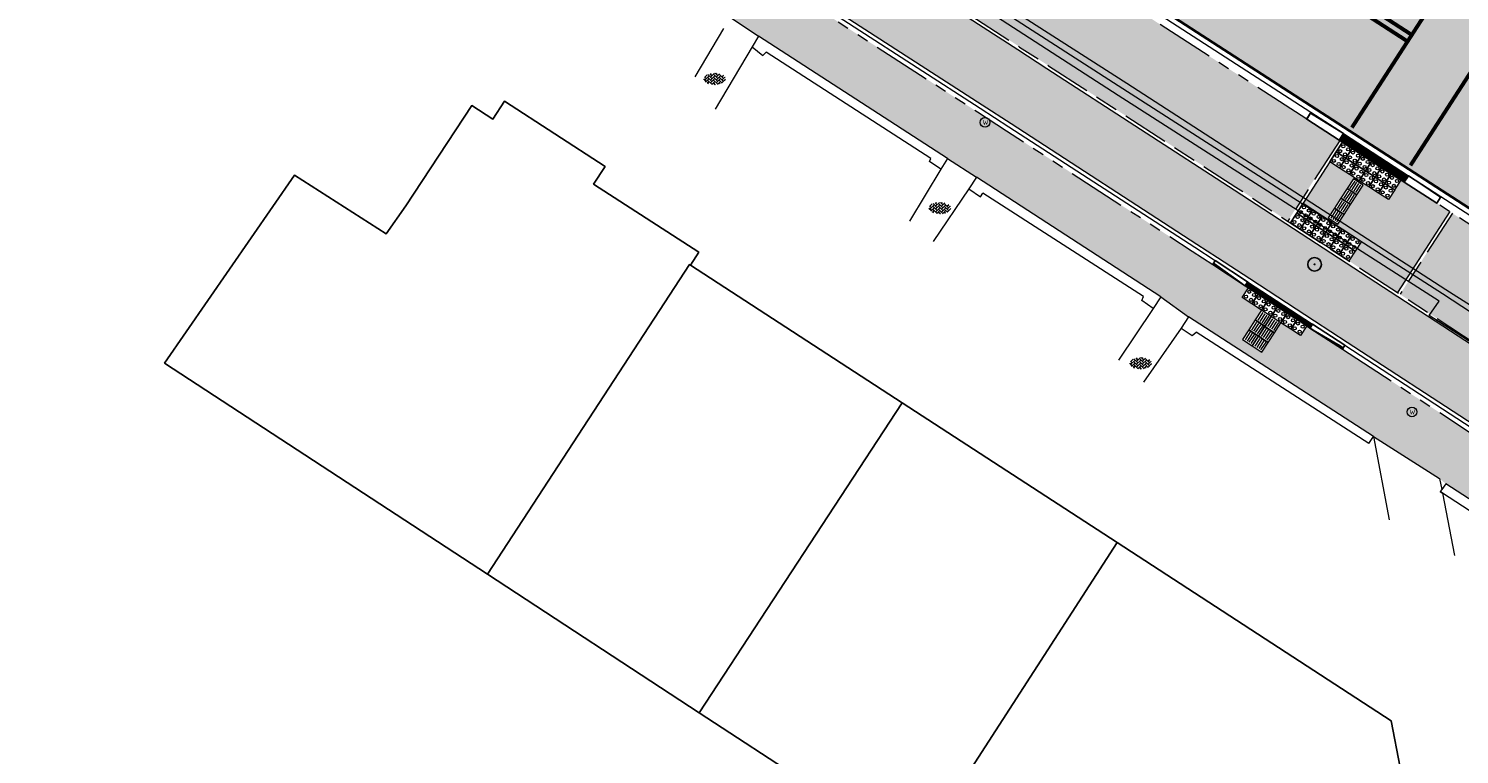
# Model space of a CAD drawing. Header units: metres. Extents: x 187916 to 189411, y 333285 to 334910.
# Tile 107 of 256: x 188230 to 188267, y 334494 to 334512. Entities that reach past the tile are written whole.
import ezdxf
from ezdxf.enums import TextEntityAlignment as Align

# ---------------------------------------------------------------- set-up
doc = ezdxf.new("R2010")
doc.units = ezdxf.units.M
for name, pattern in [('VH-OPSLUITBAND_100X200', [16, 8, -2, 4, -2]), ('VH-TROTTOIRBAND_180-200', [20, 10, -2, 2, -2, 2, -2]), ('VW-1-1_STREEP', [2, 1, -1])]:
    doc.linetypes.add(name, pattern=pattern)
for name, color, linetype, lineweight in [('B-ME-GR-BOOM-S', 253, 'Continuous', 25), ('B-ME-IE-MEUBILAIR_WEGMEUBILAIR-S', 253, 'Continuous', 18), ('B-ME-IE-TERREINAFSCHEIDING_KUNSTMATIG_MUUR-G', 253, 'IE-TERREINAFSCHEIDING-KUNSTMATIG-DICHT', 18), ('B-ME-VH-KANTOPSLUITING_ACHTERKANTBAND-G', 253, 'Continuous', 18), ('B-ME-VH-VERHARDING_ASFALT-G', 253, 'Continuous', 18), ('B-ME-VH-VERHARDING_BETONSTRAATSTEEN-G', 253, 'Continuous', 18), ('B-ME-VH-VERHARDING_BETONSTRAATSTEEN-S', 253, 'Continuous', 25), ('B-ME-VH-VERHARDING_TEGEL-G', 253, 'Continuous', 18), ('B-WE-OG-BEBOUWING-GV', 253, 'Continuous', 15), ('B-WE-OG-TERREIN_ERF-GV', 253, 'Continuous', 15), ('N-WE-GR-HAAG-HG01-A', 96, 'Continuous', 35), ('N-WE-VH-GOOT_TEGEL-G', 170, 'Continuous', 35), ('N-WE-VH-KANTOPSLUITING_ELEMENT_VERLOOPBAND-G', 42, 'Continuous', 25), ('N-WE-VH-KANTOPSLUITING_OPSLUITBAND_80X200-G', 30, 'VH-OPSLUITBAND_100X200', 15), ('N-WE-VH-KANTOPSLUITING_RIJWIELPADBAND_4-12 200-G', 94, 'VH-TROTTOIRBAND_180-200', 15), ('N-WE-VH-KANTOPSLUITING_TROTTOIRBAND_180 200-G', 251, 'VH-TROTTOIRBAND_180-200', 15), ('N-WE-VH-KANTOPSLUITING_VERLOOPBAND-S', 251, 'Continuous', 25), ('N-WE-VH-KANTOPSLUITING_VERLOOPBAND_TBV TEKENING-G', 10, 'Continuous', 25), ('N-WE-VH-KANTOPSLUITING_VOORKANTBAND-G', 7, 'Continuous', 15), ('N-WE-VH-KANTVERHARDING_STREKLAAG_BSS-G', 60, 'Continuous', 18), ('N-WE-VH-VERHARDING_ASFALT_RIJWEG-A', 251, 'Continuous', 18), ('N-WE-VH-VERHARDING_BETONSTRAATSTEEN-ROOD-A', 11, 'Continuous', 18), ('N-WE-VH-VERHARDING_TEGEL-A', 254, 'Continuous', 5), ('N-WE-VH-VERKEERSTEGEL-S', 7, 'Continuous', 0), ('N-WE-VW-MARKERING_LANGS_STREEP-G', 251, 'Continuous', 0), ('N-WE-VW-MARKERING_LANGS_STREEP_11-G', 251, 'VW-1-1_STREEP', 0)]:
    doc.layers.add(name, color=color, linetype=linetype, lineweight=lineweight)
doc.styles.add('NLCS-ISO', font='NLCS-ISO.ttf')
doc.linetypes.add('IE-TERREINAFSCHEIDING-KUNSTMATIG-DICHT', pattern='A,8,-1,[82,NLCS.SHX,S=0.75,R=90,X=0,Y=0],-1', length=10)

# ---------------------------------------------------------------- blocks, each defined once
blk = doc.blocks.new('SGR-BOOM_01')
at = {"ltscale": 0.1}
h = blk.add_hatch(color=256, dxfattribs=at)
edge = h.paths.add_edge_path()
edge.add_arc((0, 0), 0.15, 0, 360)
for radius in [2.5, 0.045]:
    blk.add_circle((0, 0), radius)
blk.add_circle((0, 0), 0.15, dxfattribs=at)
blk = doc.blocks.new('SIE-WEG_STRAATPOT_WATER-SO')
blk.add_circle((0, 0), 0.4)
at = {"style": 'NLCS-ISO'}
blk.add_text('W', height=0.4, dxfattribs=at).set_placement((-0.21, -0.21))
blk = doc.blocks.new('SVH-BSS_KEIFORMAAT_KEPER-SO')
at = {"ltscale": 0.1}
for p, q in [((-5.34, 0.88), (-4.45, 0)), ((-5.2, 0.74), (-4.03, 1.91)), ((-5.2, -0.74), (-2.97, 1.48)), ((-4.81, -1.84), (-2.97, 0)), ((-4.56, 1.6), (-4.45, 1.48)), ((-3.71, 0.74), (-1.48, -1.48)), ((-3.6, 2.11), (-1.48, 0)), ((-2.48, 2.48), (-1.48, 1.48)), ((-2.23, 0.74), (-0.21, 2.76)), ((-2.23, 2.23), (-1.85, 2.61)), ((-2.23, -0.74), (0, 1.48)), ((-2.23, -2.23), (0, 0)), ((-0.74, 2.23), (1.48, 0)), ((-0.74, 0.74), (1.48, -1.48)), ((0.22, 2.75), (1.48, 1.48)), ((0.74, 2.23), (1.2, 2.68)), ((0.74, 0.74), (2.45, 2.45)), ((0.74, -0.74), (2.97, 1.48)), ((0.74, -2.23), (2.97, 0)), ((2.23, 2.23), (4.45, 0)), ((2.23, 0.74), (4.45, -1.48)), ((3.71, 0.74), (4.5, 1.53)), ((3.71, -0.74), (5.25, 0.79)), ((4.22, 1.72), (4.45, 1.48)), ((5.2, 0.74), (5.39, 0.55)), ((-5.73, -0.2), (-4.45, -1.48)), ((-3.89, -2.41), (-2.97, -1.48)), ((-3.71, -0.74), (-1.48, -2.97)), ((-3.71, -2.23), (-3.27, -2.67)), ((-1.59, -3.08), (0, -1.48)), ((-0.74, -0.74), (1.48, -2.97)), ((-0.74, -2.23), (0.21, -3.18)), ((-0.22, -3.19), (0, -2.97)), ((1.36, -3.09), (2.97, -1.48)), ((2.23, -0.74), (3.84, -2.36)), ((2.23, -2.23), (2.78, -2.78)), ((3.71, -2.23), (5.57, -0.37)), ((5.2, -0.74), (5.41, -0.95))]:
    blk.add_line(p, q, dxfattribs=at)
at = {"style": 'NLCS-ISO'}
blk.add_attdef('FORMAAT', text='', height=1.8, dxfattribs=at).set_placement((-5.83, -0.22), align=Align.MIDDLE_RIGHT)
blk.add_attdef('KLEUR', text='', height=1.8, dxfattribs=at).set_placement((5.82, -0.22), align=Align.MIDDLE_LEFT)
at = {"style": 'NLCS-ISO', "flags": 1}
blk.add_attdef('FUNCTIE', text='', height=1.8, dxfattribs=at).set_placement((0.12, -3.58), align=Align.MIDDLE_CENTER)
blk = doc.blocks.new('DTM')
at = {"layer": 'B-ME-IE-TERREINAFSCHEIDING_KUNSTMATIG_MUUR-G', "ltscale": 0.2, "flags": 128}
for points in [[(188248.909, 334512.12), (188248.744, 334511.843)], [(188248.744, 334511.843), (188249.025, 334511.621)], [(188253.792, 334508.964), (188248.909, 334512.12)], [(188249.025, 334511.621), (188249.111, 334511.703)], [(188253.366, 334508.962), (188249.111, 334511.703)], [(188253.328, 334508.884), (188253.366, 334508.962)], [(188253.616, 334508.687), (188253.328, 334508.884)], [(188253.792, 334508.964), (188253.616, 334508.687)], [(188254.538, 334508.475), (188254.347, 334508.174)], [(188254.347, 334508.174), (188254.642, 334507.975)], [(188259.304, 334505.388), (188254.538, 334508.475)], [(188254.642, 334507.975), (188254.708, 334508.066)], [(188258.855, 334505.4), (188254.708, 334508.066)], [(188258.809, 334505.298), (188258.855, 334505.4)], [(188259.105, 334505.092), (188258.809, 334505.298)], [(188259.304, 334505.388), (188259.105, 334505.092)], [(188260.019, 334504.874), (188259.824, 334504.58)], [(188264.791, 334501.782), (188260.019, 334504.874)], [(188259.824, 334504.58), (188260.112, 334504.393)], [(188260.112, 334504.393), (188260.217, 334504.48)], [(188264.674, 334501.601), (188260.217, 334504.48)], [(188264.674, 334501.601), (188264.791, 334501.782)], [(188266.555, 334500.417), (188266.514, 334500.361)], [(188266.661, 334500.564), (188266.555, 334500.417)], [(188270.027, 334498.386), (188266.661, 334500.564)], [(188266.577, 334500.32), (188266.514, 334500.361)], [(188269.846, 334498.19), (188266.577, 334500.32)]]:
    blk.add_lwpolyline(points, dxfattribs=at)
at = {"layer": 'B-ME-VH-KANTOPSLUITING_ACHTERKANTBAND-G', "ltscale": 0.2, "flags": 128}
blk.add_lwpolyline([(188272.604, 334491.63), (188273.318, 334493.803), (188273.339, 334496.167), (188272.852, 334498.441), (188271.888, 334500.528), (188270.505, 334502.343), (188268.743, 334503.813), (188267.733, 334504.481), (188267.486, 334504.098), (188266.234, 334504.905), (188266.486, 334505.276), (188258.202, 334510.591), (188248.923, 334516.595), (188246.492, 334518.131), (188246.327, 334517.879), (188243.816, 334519.505), (188243.986, 334519.759), (188235.983, 334524.917), (188235.82, 334524.671), (188232.664, 334526.679), (188232.834, 334526.938), (188225.31, 334531.806)], dxfattribs=at)
at = {"layer": 'B-ME-VH-VERHARDING_ASFALT-G', "ltscale": 0.2, "flags": 128}
blk.add_lwpolyline([(188272.925, 334491.474), (188273.662, 334493.756), (188273.675, 334496.231), (188273.165, 334498.585), (188272.196, 334500.719), (188270.761, 334502.577), (188268.913, 334504.106), (188267.936, 334504.757), (188266.662, 334505.568), (188258.425, 334510.895), (188249.153, 334516.841), (188246.685, 334518.435), (188244.157, 334520.049), (188236.159, 334525.24), (188233.025, 334527.225), (188225.446, 334532.078), (188217.865, 334536.983), (188208.353, 334543.085), (188203.059, 334546.467), (188197.624, 334549.982), (188189.606, 334555.104), (188180.355, 334561.032), (188174.657, 334564.698)], dxfattribs=at)
at = {"layer": 'B-ME-VH-VERHARDING_BETONSTRAATSTEEN-G', "ltscale": 0.2, "flags": 128}
for points in [[(188272.793, 334491.545), (188273.535, 334493.785), (188273.544, 334496.194), (188273.05, 334498.497), (188272.069, 334500.667), (188270.65, 334502.482), (188268.838, 334503.974), (188267.846, 334504.636), (188266.579, 334505.464), (188258.319, 334510.759), (188249.052, 334516.733), (188246.611, 334518.298), (188244.071, 334519.921), (188236.088, 334525.105), (188232.942, 334527.095), (188225.375, 334531.93), (188217.763, 334536.837), (188208.269, 334542.942), (188202.971, 334546.343), (188197.527, 334549.852), (188189.507, 334554.971), (188180.263, 334560.908), (188174.571, 334564.562)], [(188248.003, 334512.315), (188247.27, 334511.07)], [(188248.744, 334511.843), (188247.788, 334510.231)], [(188253.616, 334508.687), (188252.807, 334507.347)], [(188254.347, 334508.174), (188253.42, 334506.816)], [(188259.105, 334505.092), (188258.206, 334503.751)], [(188259.824, 334504.58), (188258.857, 334503.19)], [(188264.791, 334501.782), (188265.201, 334499.628)], [(188266.499, 334500.695), (188266.555, 334500.417), (188266.514, 334500.361), (188266.577, 334500.32), (188266.888, 334498.712)]]:
    blk.add_lwpolyline(points, dxfattribs=at)
at = {"layer": 'B-ME-VH-VERHARDING_TEGEL-G', "ltscale": 0.2, "flags": 128}
for points in [[(188248.18, 334512.609), (188248.909, 334512.12)], [(188253.792, 334508.964), (188254.538, 334508.475)], [(188259.304, 334505.388), (188260.019, 334504.874)], [(188264.791, 334501.782), (188266.499, 334500.695)]]:
    blk.add_lwpolyline(points, dxfattribs=at)
at = {"layer": 'B-WE-OG-BEBOUWING-GV', "ltscale": 0.2, "flags": 128}
for points in [[(188241.912, 334498.225), (188247.128, 334506.222), (188247.157, 334506.203), (188247.367, 334506.541), (188244.654, 334508.297), (188244.953, 334508.759), (188242.35, 334510.443), (188242.051, 334509.981), (188241.505, 334510.334), (188239.805, 334507.742), (188239.297, 334507.017), (188236.925, 334508.535), (188233.568, 334503.676)], [(188247.157, 334506.203), (188247.128, 334506.222), (188241.912, 334498.225), (188247.381, 334494.651), (188252.625, 334502.65)], [(188252.973, 334490.997), (188258.171, 334499.046), (188252.625, 334502.65), (188247.381, 334494.651)], [(188258.171, 334499.046), (188252.973, 334490.997), (188261.433, 334485.47), (188265.718, 334492.029), (188265.251, 334494.444)]]:
    blk.add_lwpolyline(points, close=True, dxfattribs=at)
at = {"layer": 'B-WE-OG-TERREIN_ERF-GV', "ltscale": 0.2, "flags": 128}
blk.add_lwpolyline([(188258.171, 334499.046), (188265.251, 334494.444), (188265.718, 334492.029), (188261.433, 334485.47), (188252.973, 334490.997), (188247.381, 334494.651), (188241.912, 334498.225), (188233.568, 334503.676), (188236.925, 334508.535), (188239.297, 334507.017), (188239.805, 334507.742), (188241.505, 334510.334), (188242.051, 334509.981), (188242.35, 334510.443), (188244.953, 334508.759), (188244.654, 334508.297), (188247.367, 334506.541), (188247.157, 334506.203), (188252.625, 334502.65)], close=True, dxfattribs=at)
at = {"layer": 'B-ME-GR-BOOM-S', "xscale": 0.07, "yscale": 0.07, "zscale": 0.07}
blk.add_blockref('SGR-BOOM_01', (188263.272, 334506.228), dxfattribs=at)
at = {"layer": 'B-ME-IE-MEUBILAIR_WEGMEUBILAIR-S', "xscale": 0.3125, "yscale": 0.3125, "zscale": 0.3125}
for p in [(188254.762, 334509.895), (188265.787, 334502.418)]:
    blk.add_blockref('SIE-WEG_STRAATPOT_WATER-SO', p, dxfattribs=at)
at = {"layer": 'B-ME-VH-VERHARDING_BETONSTRAATSTEEN-S', "xscale": 0.05, "yscale": 0.05, "zscale": 0.05}
for p in [(188247.783, 334511.025), (188253.598, 334507.691), (188258.785, 334503.684)]:
    blk.add_blockref('SVH-BSS_KEIFORMAAT_KEPER-SO', p, dxfattribs=at)
blk = doc.blocks.new('SVH-VERKEERSTEGEL_300X300_NOPPENTEGEL')
blk.add_lwpolyline([(-0.15, 0), (0.15, 0), (0.15, -0.3), (-0.15, -0.3)], close=True)
at = {"lineweight": 0}
for centre in [(-0.075, -0.075), (-0.075, -0.225), (0.075, -0.075), (0.075, -0.225)]:
    blk.add_circle(centre, 0.04, dxfattribs=at)
blk = doc.blocks.new('SVH-TROTTOIRBAND INRITVERLOOPBAND_180 200X250_LINKS_L1000_HD-MM')
at = {"linetype": 'Continuous', "lineweight": 0}
blk.add_line((0, 20), (1000, 0), dxfattribs=at)
blk.add_lwpolyline([(0, 0), (1000, 0), (1000, 200), (0, 200)], close=True, dxfattribs=at)
blk = doc.blocks.new('SVH-TROTTOIRBAND INRITVERLOOPBAND_180 200X250_RECHTS_L1000_HD-MM')
at = {"linetype": 'Continuous', "lineweight": 0}
blk.add_line((0, 20), (-1000, 0), dxfattribs=at)
blk.add_lwpolyline([(0, 0), (-1000, 0), (-1000, 200), (0, 200)], close=True, dxfattribs=at)
blk = doc.blocks.new('SVH-VERKEERSTEGEL_300X300_GELEIDETEGEL')
blk.add_lwpolyline([(-0.15, 0), (0.15, 0), (0.15, -0.3), (-0.15, -0.3)], close=True)
at = {"lineweight": 0, "flags": 128}
for points in [[(0.12, -0.06), (-0.12, -0.06)], [(0.12, -0.12), (-0.12, -0.12)], [(0.12, -0.18), (-0.12, -0.18)], [(0.12, -0.24), (-0.12, -0.24)]]:
    blk.add_lwpolyline(points, dxfattribs=at)
blk = doc.blocks.new('SVH-RIJWIELPAD EINDVERLOOPBAND_40 120X250_MAAIVELD_RECHTS_L1000_HD-MM')
blk.add_line((0, 40), (100, 40))
blk.add_lwpolyline([(0, 0), (1000, 0), (1000, 120), (0, 120)], close=True)
at = {"flags": 128}
blk.add_lwpolyline([(100, 40), (900, 0)], dxfattribs=at)
blk = doc.blocks.new('SVH-RIJWIELPAD EINDVERLOOPBAND_40 120X250_MAAIVELD_LINKS_L1000_HD-MM')
blk.add_line((0, 40), (-100, 40))
blk.add_lwpolyline([(0, 0), (-1000, 0), (-1000, 120), (0, 120)], close=True)
at = {"flags": 128}
blk.add_lwpolyline([(-100, 40), (-900, 0)], dxfattribs=at)
blk = doc.blocks.new('ontwerp Wilhelmina- & Engelenkampstraat')
at = {"layer": 'N-WE-GR-HAAG-HG01-A', "transparency": 33554610}
h = blk.add_hatch(color=256, dxfattribs=at)
h.dxf.hatch_style = 1
edge = h.paths.add_edge_path()
edge.add_line((188263.908, 334509.435), (188262.581, 334507.345))
edge.add_line((188262.581, 334507.345), (188262.581, 334507.346))
edge.add_line((188262.581, 334507.346), (188261.242, 334508.219))
edge.add_line((188261.242, 334508.219), (188256.402, 334511.355))
edge.add_line((188256.402, 334511.355), (188248.556, 334516.475))
edge.add_line((188248.556, 334516.475), (188246.811, 334517.624))
edge.add_line((188246.811, 334517.624), (188247.968, 334519.382))
edge.add_line((188247.968, 334519.382), (188248.069, 334519.316))
edge.add_arc((188248.319, 334519.151), 0.3, 57.1296, 146.6471, ccw=False)
edge.add_line((188248.482, 334519.403), (188263.068, 334509.978))
edge.add_line((188263.068, 334509.978), (188263.908, 334509.435))
h = blk.add_hatch(color=256, dxfattribs=at)
h.dxf.hatch_style = 1
edge = h.paths.add_edge_path()
edge.add_line((188266.83, 334507.546), (188265.479, 334505.455))
edge.add_line((188265.479, 334505.455), (188268.358, 334503.577))
edge.add_line((188268.358, 334503.577), (188272.499, 334500.868))
edge.add_line((188272.499, 334500.868), (188272.509, 334500.884))
edge.add_line((188272.509, 334500.884), (188272.593, 334500.83))
edge.add_line((188272.593, 334500.83), (188273.317, 334500.475))
edge.add_line((188273.317, 334500.475), (188273.401, 334500.421))
edge.add_arc((188273.565, 334500.672), 0.3, 236.7961, 381.0817)
edge.add_arc((188264.701, 334497.254), 9.8, 21.0817, 57.1296)
edge.add_line((188270.02, 334505.485), (188266.83, 334507.546))
at = {"layer": 'N-WE-VH-VERHARDING_ASFALT_RIJWEG-A', "transparency": 33554610}
h = blk.add_hatch(color=256, dxfattribs=at)
h.dxf.hatch_style = 1
edge = h.paths.add_edge_path()
edge.add_line((188163.821, 334580.641), (188159.295, 334575.798))
edge.add_line((188159.295, 334575.798), (188174.596, 334565.97))
edge.add_line((188174.596, 334565.97), (188208.884, 334543.876))
edge.add_arc((188265.143, 334630.818), 103.557, 237.0936, 239.22865)
edge.add_arc((189667.308, 336961.781), 2823.75, 238.980894, 239.481993)
edge.add_line((188233.382, 334529.207), (188237.256, 334526.9))
edge.add_arc((188172.895, 334415.819), 128.38, 56.61474, 59.91181, ccw=False)
edge.add_arc((188228.911, 334498.888), 28.214, 55.4846, 58.7732, ccw=False)
edge.add_line((188244.898, 334522.136), (188270.21, 334505.779))
edge.add_arc((188264.701, 334497.254), 10.15, 13.7379, 57.1296, ccw=False)
edge.add_line((188274.561, 334499.665), (188285.392, 334492.831))
edge.add_arc((188287.027, 334482.813), 10.15, 56.479, 99.2741, ccw=False)
edge.add_line((188292.633, 334491.275), (188328.233, 334467.69))
edge.add_arc((188166.002, 334216.871), 298.713, 47.80392, 57.10489, ccw=False)
edge.add_arc((188346.571, 334415.67), 30.15, 31.8663, 48.275, ccw=False)
edge.add_arc((188363.594, 334425.977), 10.254, 32.6635, 33.1676, ccw=False)
edge.add_arc((188363.768, 334425.901), 10.15, 9.4055, 33.558, ccw=False)
edge.add_arc((188373.111, 334427.448), 0.68, -65.2465, 9.4055, ccw=False)
edge.add_line((188373.395, 334426.831), (188373.354, 334426.806))
edge.add_line((188373.354, 334426.806), (188373.012, 334426.61))
edge.add_arc((188366.289, 334422.719), 7.768, 0.9923, 30.0593, ccw=False)
edge.add_line((188374.056, 334422.853), (188385.676, 334436.943))
edge.add_arc((188384.942, 334443.904), 7, 238.6764, 276.0183, ccw=False)
edge.add_line((188381.303, 334437.925), (188374.309, 334441.797))
edge.add_line((188374.309, 334441.797), (188374.176, 334441.579))
edge.add_arc((188373.724, 334441.836), 0.52, 236.9866, 330.3528, ccw=False)
edge.add_arc((188428.131, 334525.105), 99.988, 235.55123, 236.84084, ccw=False)
edge.add_arc((188411.67, 334501.873), 71.52, 233.64609, 235.89746, ccw=False)
edge.add_arc((188411.67, 334501.873), 71.52, 233.24956, 233.64609, ccw=False)
edge.add_arc((188457.755, 334568.126), 152.203, 230.50422, 234.27201, ccw=False)
edge.add_arc((188166.957, 334218.114), 302.85, 50.16649, 50.26165)
edge.add_arc((188166.957, 334218.114), 302.85, 50.26165, 51.22502)
edge.add_arc((188166.954, 334218.11), 302.855, 51.22502, 51.3193)
edge.add_arc((188167.783, 334219.172), 301.508, 51.31614, 52.74068)
edge.add_arc((188166.98, 334218.144), 302.812, 52.73751, 52.8317)
edge.add_arc((188166.957, 334218.114), 302.85, 52.8317, 54.43051)
edge.add_arc((188166.977, 334218.141), 302.816, 54.43051, 54.5254)
edge.add_arc((188160.656, 334209.067), 313.875, 54.54702, 57.10245)
edge.add_line((188331.133, 334472.61), (188320.094, 334479.922))
edge.add_arc((188323.485, 334485.044), 6.143, 221.5045, 236.4896, ccw=False)
edge.add_arc((188319.551, 334481.563), 0.89, 137.6692, 221.5047, ccw=False)
edge.add_line((188318.893, 334482.162), (188319.259, 334482.637))
edge.add_line((188319.259, 334482.637), (188319.291, 334482.678))
edge.add_arc((188340.689, 334510.764), 35.308, 218.5774, 232.6971, ccw=False)
edge.add_arc((188279.088, 334513.843), 42.257, 321.203, 323.5666, ccw=False)
edge.add_arc((188310.473, 334488.868), 2.158, 242.7825, 315.8976, ccw=False)
edge.add_line((188309.486, 334486.949), (188295.344, 334496.317))
edge.add_line((188295.344, 334496.317), (188286.645, 334501.946))
edge.add_line((188286.645, 334501.946), (188245.276, 334528.678))
edge.add_arc((188189.238, 334441.959), 103.25, 57.12957, 59.23144)
edge.add_line((188242.058, 334530.675), (188236.736, 334533.844))
edge.add_arc((182886.776, 325560.312), 10447.313, 59.1968851, 59.335128)
edge.add_line((188215.069, 334546.726), (188212.145, 334548.538))
edge.add_line((188212.145, 334548.538), (188202.888, 334554.521))
edge.add_line((188202.888, 334554.521), (188173.134, 334573.693))
edge.add_line((188173.134, 334573.693), (188171.668, 334574.698))
edge.add_arc((188421.336, 334919.322), 425.559, 233.19857, 234.07802, ccw=False)
edge.add_line((188166.408, 334578.57), (188163.828, 334580.635))
edge.add_line((188163.828, 334580.635), (188163.821, 334580.641))
at = {"layer": 'N-WE-VH-VERHARDING_BETONSTRAATSTEEN-ROOD-A', "transparency": 33554610}
h = blk.add_hatch(color=11, dxfattribs=at)
h.dxf.hatch_style = 1
edge = h.paths.add_edge_path()
edge.add_arc((188270.333, 334495.236), 4.018, 341.6529, 416.7022)
edge.add_arc((188270.333, 334495.236), 4.018, -18.3491, 56.7021, ccw=False)
edge.add_arc((188264.701, 334497.254), 10, 340.8314, 340.8322)
edge = h.paths.add_edge_path()
edge.add_arc((188148.77, 334564.139), 12.1, 57.6302, 89.3073)
edge.add_line((188148.917, 334576.239), (188148.937, 334577.938))
edge.add_arc((188148.77, 334564.139), 13.8, 57.6302, 89.3073, ccw=False)
edge.add_line((188156.159, 334575.795), (188165.274, 334570.017))
edge.add_line((188165.274, 334570.017), (188169.82, 334567.109))
edge.add_line((188169.82, 334567.109), (188171.511, 334565.978))
edge.add_line((188171.511, 334565.978), (188172.885, 334565.101))
edge.add_line((188172.885, 334565.101), (188189.066, 334554.757))
edge.add_line((188189.066, 334554.757), (188194.188, 334551.467))
edge.add_line((188194.188, 334551.467), (188201.179, 334547))
edge.add_line((188201.179, 334547), (188204.17, 334545.002))
edge.add_line((188204.17, 334545.002), (188207.827, 334542.627))
edge.add_line((188207.827, 334542.627), (188215.655, 334537.646))
edge.add_line((188215.655, 334537.646), (188224.378, 334532.058))
edge.add_line((188224.378, 334532.058), (188225.238, 334531.497))
edge.add_line((188225.238, 334531.497), (188233.143, 334526.466))
edge.add_line((188233.143, 334526.466), (188239.85, 334522.11))
edge.add_line((188239.85, 334522.11), (188248.512, 334516.409))
edge.add_line((188248.512, 334516.409), (188250.747, 334514.921))
edge.add_line((188250.747, 334514.921), (188255.611, 334511.773))
edge.add_line((188255.611, 334511.773), (188256.359, 334511.288))
edge.add_line((188256.359, 334511.288), (188261.198, 334508.152))
edge.add_line((188261.198, 334508.152), (188268.315, 334503.51))
edge.add_line((188268.315, 334503.51), (188273.291, 334500.253))
edge.add_arc((188273.565, 334500.672), 0.5, 236.7961, 381.0817)
edge.add_arc((188264.701, 334497.254), 10, -13.0104, 21.0817, ccw=False)
edge.add_arc((188270.333, 334495.236), 4.118, 356.7594, 416.7033)
edge.add_line((188272.593, 334498.678), (188272.36, 334498.831))
edge.add_line((188272.36, 334498.831), (188271.524, 334499.378))
edge.add_line((188271.524, 334499.378), (188267.394, 334502.081))
edge.add_line((188267.394, 334502.081), (188264.112, 334504.222))
edge.add_line((188264.112, 334504.222), (188260.761, 334506.408))
edge.add_line((188260.761, 334506.408), (188260.233, 334506.752))
edge.add_line((188260.233, 334506.752), (188255.434, 334509.862))
edge.add_line((188255.434, 334509.862), (188254.687, 334510.346))
edge.add_line((188254.687, 334510.346), (188249.814, 334513.5))
edge.add_line((188249.814, 334513.5), (188249.092, 334513.98))
edge.add_line((188249.092, 334513.98), (188247.605, 334514.97))
edge.add_line((188247.605, 334514.97), (188238.729, 334520.811))
edge.add_line((188238.729, 334520.811), (188232.223, 334525.036))
edge.add_line((188232.223, 334525.036), (188224.317, 334530.068))
edge.add_line((188224.317, 334530.068), (188223.455, 334530.63))
edge.add_line((188223.455, 334530.63), (188214.74, 334536.213))
edge.add_line((188214.74, 334536.213), (188206.907, 334541.197))
edge.add_line((188206.907, 334541.197), (188203.235, 334543.582))
edge.add_line((188203.235, 334543.582), (188200.249, 334545.577))
edge.add_line((188200.249, 334545.577), (188193.936, 334549.613))
edge.add_line((188193.936, 334549.613), (188193.273, 334550.034))
edge.add_line((188193.273, 334550.034), (188188.257, 334553.256))
edge.add_line((188188.257, 334553.256), (188171.953, 334563.68))
edge.add_line((188171.953, 334563.68), (188170.581, 334564.555))
edge.add_line((188170.581, 334564.555), (188168.889, 334565.686))
edge.add_line((188168.889, 334565.686), (188164.361, 334568.583))
edge.add_line((188164.361, 334568.583), (188155.248, 334574.359))
at = {"layer": 'N-WE-VH-VERHARDING_TEGEL-A', "transparency": 33554610}
h = blk.add_hatch(color=256, dxfattribs=at)
h.dxf.hatch_style = 1
h.paths.add_polyline_path([(188269.177, 334495.313), (188269.424, 334495.143), (188269.671, 334494.972), (188269.918, 334494.802), (188270.165, 334494.631), (188270.08, 334494.508), (188270.326, 334494.337), (188270.573, 334494.167), (188270.82, 334493.996), (188271.067, 334493.826), (188271.314, 334493.655), (188271.561, 334493.485), (188271.684, 334493.4), (188271.931, 334493.229), (188272.178, 334493.059), (188272.425, 334492.888), (188272.254, 334492.641), (188272.007, 334492.812), (188271.76, 334492.982), (188271.514, 334493.153), (188271.267, 334493.323), (188271.143, 334493.409), (188270.896, 334493.579), (188270.65, 334493.75), (188270.403, 334493.92), (188270.156, 334494.091), (188269.909, 334494.261), (188269.824, 334494.138), (188269.577, 334494.308), (188269.33, 334494.479), (188269.083, 334494.649), (188268.836, 334494.82), (188269.007, 334495.066)], flags=16)
h.paths.add_polyline_path([(188271.437, 334493.57), (188271.684, 334493.4), (188271.514, 334493.153), (188271.267, 334493.323)], flags=0)
edge = h.paths.add_edge_path()
edge.add_line((188273.014, 334493.328), (188273.54, 334493.022))
edge.add_arc((188264.701, 334497.254), 9.8, 334.4163, 335.0706)
edge.add_line((188273.588, 334493.124), (188273.959, 334494.04))
edge.add_arc((188270.333, 334495.236), 3.818, 341.7462, 416.6997)
edge.add_line((188272.429, 334498.427), (188272.196, 334498.58))
edge.add_line((188272.196, 334498.58), (188272.113, 334498.635))
edge.add_line((188272.113, 334498.635), (188271.487, 334499.14))
edge.add_line((188271.487, 334499.14), (188271.403, 334499.194))
edge.add_line((188271.403, 334499.194), (188267.274, 334501.897))
edge.add_line((188267.274, 334501.897), (188263.991, 334504.038))
edge.add_line((188263.991, 334504.038), (188263.154, 334504.584))
edge.add_line((188263.154, 334504.584), (188263.07, 334504.639))
edge.add_line((188263.07, 334504.639), (188262.907, 334504.387))
edge.add_line((188262.907, 334504.387), (188262.655, 334504.551))
edge.add_line((188262.655, 334504.551), (188262.405, 334504.715))
edge.add_line((188262.405, 334504.715), (188262.241, 334504.463))
edge.add_line((188262.241, 334504.463), (188262.077, 334504.212))
edge.add_line((188262.077, 334504.212), (188261.913, 334503.961))
edge.add_line((188261.913, 334503.961), (188261.662, 334504.125))
edge.add_line((188261.662, 334504.125), (188261.411, 334504.289))
edge.add_line((188261.411, 334504.289), (188261.575, 334504.54))
edge.add_line((188261.575, 334504.54), (188261.739, 334504.791))
edge.add_line((188261.739, 334504.791), (188261.902, 334505.042))
edge.add_line((188261.902, 334505.042), (188261.901, 334505.043))
edge.add_line((188261.901, 334505.043), (188261.65, 334505.207))
edge.add_line((188261.65, 334505.207), (188261.399, 334505.371))
edge.add_line((188261.399, 334505.371), (188261.563, 334505.622))
edge.add_line((188261.563, 334505.622), (188261.479, 334505.677))
edge.add_line((188261.479, 334505.677), (188260.641, 334506.223))
edge.add_line((188260.641, 334506.223), (188260.111, 334506.569))
edge.add_line((188260.111, 334506.569), (188255.314, 334509.677))
edge.add_line((188255.314, 334509.677), (188254.567, 334510.162))
edge.add_line((188254.567, 334510.162), (188249.693, 334513.316))
edge.add_line((188249.693, 334513.316), (188248.97, 334513.797))
edge.add_line((188248.97, 334513.797), (188247.484, 334514.786))
edge.add_line((188247.484, 334514.786), (188245.645, 334515.997))
edge.add_line((188245.645, 334515.997), (188244.836, 334514.768))
edge.add_line((188244.836, 334514.768), (188248.18, 334512.609))
edge.add_line((188248.18, 334512.609), (188248.909, 334512.12))
edge.add_line((188248.909, 334512.12), (188253.792, 334508.964))
edge.add_line((188253.792, 334508.964), (188254.538, 334508.475))
edge.add_line((188254.538, 334508.475), (188259.304, 334505.388))
edge.add_line((188259.304, 334505.388), (188260.019, 334504.874))
edge.add_line((188260.019, 334504.874), (188264.791, 334501.782))
edge.add_line((188264.791, 334501.782), (188266.499, 334500.695))
edge.add_line((188266.499, 334500.695), (188266.661, 334500.564))
edge.add_line((188266.661, 334500.564), (188270.027, 334498.386))
edge.add_line((188270.027, 334498.386), (188270.059, 334497.215))
edge.add_line((188270.059, 334497.215), (188268.439, 334494.716))
edge.add_line((188268.439, 334494.716), (188266.717, 334492.115))
edge.add_line((188266.717, 334492.115), (188266.723, 334492.111))
edge.add_line((188266.723, 334492.111), (188264.553, 334488.767))
edge.add_line((188264.553, 334488.767), (188266.948, 334487.205))
edge.add_line((188266.948, 334487.205), (188270.048, 334491.851))
edge.add_line((188270.048, 334491.851), (188272.035, 334490.537))
edge.add_line((188272.035, 334490.537), (188272.632, 334491.468))
edge.add_line((188272.632, 334491.468), (188272.11, 334491.772))
edge.add_line((188272.11, 334491.772), (188273.014, 334493.328))
h = blk.add_hatch(color=256, dxfattribs=at)
h.dxf.hatch_style = 1
h.paths.add_polyline_path([(188265.178, 334507.9), (188264.926, 334508.063), (188264.674, 334508.226), (188264.422, 334508.389), (188264.17, 334508.551), (188263.918, 334508.714), (188263.666, 334508.877), (188262.974, 334507.806), (188263.227, 334507.641), (188263.479, 334507.477), (188263.73, 334507.313), (188263.981, 334507.149), (188264.232, 334506.985), (188264.484, 334506.821), (188264.156, 334506.319), (188265.412, 334505.499), (188266.763, 334507.59), (188265.503, 334508.404)])
h.paths.add_polyline_path([(188264.201, 334507.77), (188264.038, 334507.518), (188263.875, 334507.266), (188263.623, 334507.429), (188263.786, 334507.681), (188263.949, 334507.933), (188264.112, 334508.185), (188264.274, 334508.437), (188264.526, 334508.274), (188264.364, 334508.022)], flags=16)
at = {"layer": 'N-WE-VH-GOOT_TEGEL-G'}
blk.add_lwpolyline([(188095.175, 334530.54), (188101.65, 334539.51), (188106.744, 334546.5), (188107.044, 334546.922), (188110.78, 334552.543), (188120.26, 334566.802, -0.397672), (188159.27, 334575.815), (188174.596, 334565.97), (188208.884, 334543.876, 0.009316), (188212.162, 334541.84, 0.002186), (188233.382, 334529.207), (188237.256, 334526.9, -0.014387), (188243.538, 334523.015, -0.01435), (188244.898, 334522.136), (188270.21, 334505.779, -0.158599), (188274.172, 334500.905, -0.238941), (188273.245, 334491.775), (188271.79, 334489.505)], format="xyb", dxfattribs=at)
at = {"layer": 'N-WE-VH-KANTOPSLUITING_ELEMENT_VERLOOPBAND-G', "flags": 128}
for points, const_width in [([(188263.962, 334509.519), (188265.642, 334508.434)], 0.2), ([(188261.511, 334505.727), (188263.187, 334504.635)], 0.12)]:
    blk.add_lwpolyline(points, dxfattribs=dict(at, const_width=const_width))
at = {"layer": 'N-WE-VH-KANTOPSLUITING_OPSLUITBAND_80X200-G', "ltscale": 0.15, "flags": 128}
blk.add_lwpolyline([(188145.065, 334579.432), (188144.976, 334578.502, 0.449828), (188145.404, 334578.042, -0.009146), (188146.46, 334578.048), (188148.938, 334578.018, -0.139105), (188156.201, 334575.863), (188165.317, 334570.084), (188169.864, 334567.176), (188171.555, 334566.045), (188172.928, 334565.169), (188189.11, 334554.824), (188194.231, 334551.534), (188194.893, 334551.114), (188201.223, 334547.067), (188204.214, 334545.068), (188207.87, 334542.694), (188215.698, 334537.713), (188224.421, 334532.125), (188225.281, 334531.565), (188233.186, 334526.533), (188239.893, 334522.177), (188248.556, 334516.475), (188250.079, 334515.461), (188250.791, 334514.988), (188255.655, 334511.84), (188256.402, 334511.355), (188261.242, 334508.219), (188268.358, 334503.577), (188272.499, 334500.868)], format="xyb", dxfattribs=at)
for points in [[(188263.924, 334509.424), (188262.581, 334507.345)], [(188266.83, 334507.547), (188265.479, 334505.456)]]:
    blk.add_lwpolyline(points, dxfattribs=at)
at = {"layer": 'N-WE-VH-KANTOPSLUITING_RIJWIELPADBAND_4-12 200-G', "ltscale": 0.15, "flags": 128}
blk.add_lwpolyline([(188147.659, 334576.034), (188148.914, 334576.019, -0.139105), (188155.131, 334574.173), (188164.243, 334568.397), (188168.769, 334565.502), (188170.461, 334564.37), (188171.835, 334563.494), (188188.139, 334553.071), (188193.155, 334549.848), (188193.818, 334549.427), (188200.128, 334545.393), (188203.114, 334543.398), (188206.788, 334541.012), (188214.622, 334536.027), (188223.336, 334530.445), (188224.198, 334529.883), (188232.104, 334524.851), (188238.608, 334520.627), (188247.484, 334514.786), (188248.97, 334513.797), (188249.693, 334513.316), (188254.567, 334510.162), (188255.314, 334509.677), (188260.111, 334506.569), (188260.641, 334506.223)], format="xyb", dxfattribs=at)
for points in [[(188261.479, 334505.677), (188263.154, 334504.584)], [(188263.991, 334504.038), (188267.274, 334501.897), (188271.403, 334499.194)]]:
    blk.add_lwpolyline(points, dxfattribs=at)
at = {"layer": 'N-WE-VH-KANTOPSLUITING_TROTTOIRBAND_180 200-G', "ltscale": 0.15, "flags": 128}
for points in [[(188263.068, 334509.978), (188248.482, 334519.403, 0.411749), (188248.069, 334519.316, 0.411749)], [(188273.401, 334500.421, 0.728448), (188273.845, 334500.779, 0.158599), (188270.02, 334505.485), (188266.427, 334507.807)]]:
    blk.add_lwpolyline(points, format="xyb", dxfattribs=at)
blk.add_lwpolyline([(188263.908, 334509.435), (188265.587, 334508.35)], dxfattribs=at)
at = {"layer": 'N-WE-VH-KANTOPSLUITING_VERLOOPBAND_TBV TEKENING-G', "flags": 128}
for points in [[(188263.176, 334510.146), (188264.016, 334509.603), (188263.908, 334509.435), (188263.068, 334509.978)], [(188266.536, 334507.975), (188265.696, 334508.518), (188265.587, 334508.35), (188266.427, 334507.807)], [(188260.641, 334506.223), (188261.479, 334505.677), (188261.544, 334505.778), (188260.707, 334506.324)], [(188263.991, 334504.038), (188263.154, 334504.584), (188263.219, 334504.685), (188264.057, 334504.139)]]:
    blk.add_lwpolyline(points, close=True, dxfattribs=at)
at = {"layer": 'N-WE-VH-KANTOPSLUITING_VOORKANTBAND-G', "flags": 128}
for points in [[(188172.885, 334565.101), (188189.066, 334554.757), (188194.188, 334551.467), (188194.85, 334551.047), (188201.179, 334547), (188204.17, 334545.002), (188207.827, 334542.627), (188215.655, 334537.646), (188224.378, 334532.058), (188225.238, 334531.497), (188233.143, 334526.466), (188239.85, 334522.11), (188248.512, 334516.409), (188250.034, 334515.395), (188250.747, 334514.921), (188255.611, 334511.773), (188256.359, 334511.288), (188261.198, 334508.152), (188268.315, 334503.51), (188272.455, 334500.801)], [(188171.899, 334563.595), (188188.203, 334553.172), (188193.219, 334549.949), (188193.883, 334549.528), (188200.194, 334545.493), (188203.18, 334543.498), (188206.853, 334541.113), (188214.686, 334536.128), (188223.401, 334530.546), (188224.263, 334529.984), (188232.169, 334524.952), (188238.674, 334520.727), (188247.55, 334514.887), (188249.037, 334513.897), (188249.759, 334513.416), (188254.632, 334510.262), (188255.379, 334509.778), (188260.179, 334506.668), (188260.707, 334506.324)], [(188263.992, 334509.381), (188262.648, 334507.302)], [(188264.016, 334509.603), (188265.696, 334508.518)], [(188266.763, 334507.59), (188265.412, 334505.499)], [(188261.544, 334505.778), (188263.219, 334504.685)], [(188264.057, 334504.139), (188267.34, 334501.997), (188271.469, 334499.295)]]:
    blk.add_lwpolyline(points, dxfattribs=at)
for points in [[(188263.176, 334510.146), (188248.591, 334519.571, 0.411749), (188247.902, 334519.426)], [(188273.291, 334500.253, 0.728448), (188274.032, 334500.851, 0.158599), (188270.128, 334505.653), (188266.536, 334507.975)]]:
    blk.add_lwpolyline(points, format="xyb", dxfattribs=at)
at = {"layer": 'N-WE-VH-KANTVERHARDING_STREKLAAG_BSS-G', "flags": 128}
blk.add_lwpolyline([(188224.317, 334530.068), (188232.223, 334525.036), (188238.729, 334520.811), (188247.605, 334514.97), (188249.092, 334513.98), (188249.814, 334513.5), (188254.687, 334510.346), (188255.434, 334509.862), (188260.233, 334506.752), (188260.761, 334506.408), (188261.599, 334505.861), (188263.274, 334504.769), (188264.112, 334504.222), (188267.394, 334502.081), (188271.524, 334499.378), (188272.36, 334498.831), (188272.593, 334498.678, -0.267687), (188274.444, 334495.003)], format="xyb", dxfattribs=at)
at = {"layer": 'N-WE-VH-KANTOPSLUITING_VERLOOPBAND-S'}
for name, p, xscale, yscale, zscale, rotation in [('SVH-TROTTOIRBAND INRITVERLOOPBAND_180 200X250_RECHTS_L1000_HD-MM', (188263.176, 334510.146), 0.001, 0.001, 0.001, 147.1295737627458), ('SVH-TROTTOIRBAND INRITVERLOOPBAND_180 200X250_LINKS_L1000_HD-MM', (188266.536, 334507.975), 0.001000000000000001, 0.001000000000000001, 0.001000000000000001, 147.129573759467), ('SVH-RIJWIELPAD EINDVERLOOPBAND_40 120X250_MAAIVELD_LINKS_L1000_HD-MM', (188260.641, 334506.223), -0.0009999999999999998, 0.0009999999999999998, 0.0009999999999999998, 326.8846158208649), ('SVH-RIJWIELPAD EINDVERLOOPBAND_40 120X250_MAAIVELD_RECHTS_L1000_HD-MM', (188263.991, 334504.038), -0.001, 0.001, 0.001, 326.8846158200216)]:
    blk.add_blockref(name, p, dxfattribs=dict(at, xscale=xscale, yscale=yscale, zscale=zscale, rotation=rotation))
at = {"layer": 'N-WE-VH-VERKEERSTEGEL-S'}
for p, rotation in [((188264.118, 334509.3), 327.1295737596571), ((188263.955, 334509.048), 327.1295737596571), ((188264.207, 334508.885), 327.1295737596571), ((188264.37, 334509.137), 327.1295737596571), ((188264.622, 334508.974), 327.1295737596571), ((188264.874, 334508.811), 327.1295737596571), ((188264.459, 334508.722), 327.1295737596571), ((188264.711, 334508.559), 327.1295737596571), ((188265.125, 334508.648), 327.1295737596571), ((188265.377, 334508.485), 327.1295737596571), ((188264.963, 334508.396), 327.1295737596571), ((188265.215, 334508.233), 327.1295737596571), ((188263.102, 334507.723), 326.8837788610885), ((188262.938, 334507.471), 326.8837788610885), ((188263.353, 334507.559), 326.8837788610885), ((188263.604, 334507.395), 326.8837788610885), ((188263.189, 334507.307), 326.8837788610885), ((188263.44, 334507.144), 326.8837788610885), ((188263.692, 334506.98), 326.8837788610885), ((188263.856, 334507.231), 326.8837788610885), ((188264.107, 334507.067), 326.8837788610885), ((188263.943, 334506.816), 326.8837788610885), ((188264.194, 334506.652), 326.8837788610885), ((188264.358, 334506.903), 326.8837788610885), ((188261.688, 334505.54), 326.884665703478), ((188261.94, 334505.376), 326.884665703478), ((188262.191, 334505.212), 326.884665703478), ((188262.442, 334505.048), 326.884665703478), ((188262.693, 334504.885), 326.884665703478), ((188262.945, 334504.721), 326.884665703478)]:
    blk.add_blockref('SVH-VERKEERSTEGEL_300X300_NOPPENTEGEL', p, dxfattribs=dict(at, rotation=rotation))
at = {"layer": 'N-WE-VH-VERKEERSTEGEL-S', "xscale": -1}
for p, rotation in [((188264.282, 334507.896), 237.1335488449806), ((188264.445, 334508.148), 237.1335488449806), ((188264.119, 334507.644), 237.1335488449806), ((188263.957, 334507.392), 237.1335488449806), ((188262.072, 334504.753), 236.8846657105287), ((188262.323, 334504.589), 236.8846657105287), ((188261.744, 334504.25), 236.8846657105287), ((188261.908, 334504.502), 236.8846657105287), ((188262.159, 334504.338), 236.8846657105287), ((188261.995, 334504.086), 236.8846657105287)]:
    blk.add_blockref('SVH-VERKEERSTEGEL_300X300_GELEIDETEGEL', p, dxfattribs=dict(at, rotation=rotation))
blk = doc.blocks.new('markering')
at = {"layer": 'N-WE-VW-MARKERING_LANGS_STREEP-G', "const_width": 0.1, "flags": 128}
for points in [[(188265.783, 334512.153), (188250.697, 334521.901)], [(188265.674, 334511.985), (188250.588, 334521.733)]]:
    blk.add_lwpolyline(points, dxfattribs=at)
at = {"layer": 'N-WE-VW-MARKERING_LANGS_STREEP_11-G', "ltscale": 0.5, "const_width": 0.1, "flags": 128}
for points in [[(188267.221, 334514.378), (188264.236, 334509.759)], [(188268.733, 334513.401), (188265.748, 334508.782)]]:
    blk.add_lwpolyline(points, dxfattribs=at)

msp = doc.modelspace()

# ---------------------------------------------------------------- block references
msp.add_blockref('DTM', (0, 0))

# ---------------------------------------------------------------- next in the draw order: block references
msp.add_blockref('ontwerp Wilhelmina- & Engelenkampstraat', (0, 0))

# ---------------------------------------------------------------- next in the draw order: block references
msp.add_blockref('markering', (0, 0))

doc.saveas('drawing.dxf')
